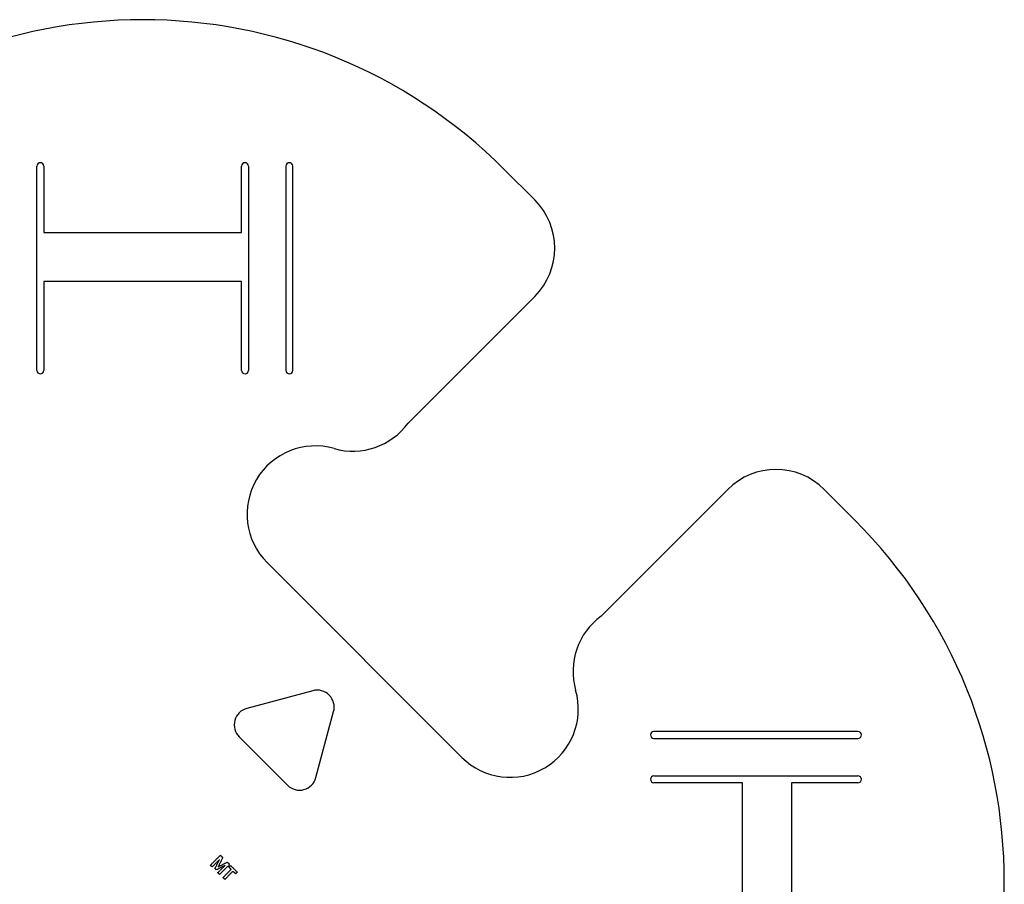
# Model space of a CAD drawing. Header units: millimetres. Extents: x -51 to 51, y -51 to 51.
# Tile 5 of 5: x -7 to 51, y 0 to 51. Entities that reach past the tile are written whole.
import ezdxf

# ---------------------------------------------------------------- set-up
doc = ezdxf.new("R2010")
doc.units = ezdxf.units.MM
doc.layers.add('Shape2DView', color=7, linetype='CONTINUOUS')

msp = doc.modelspace()

# ---------------------------------------------------------------- linework, layer by layer
at = {"layer": 'Shape2DView'}
for p, q in [((-6.2, 29.9624), (-6.2, 41.9296)), ((-5.8, 41.9296), (-5.8, 38.0296)), ((5.8, 38.0296), (5.8, 41.9296)), ((6.2, 41.9296), (6.2, 29.9624)), ((8.4, 41.9296), (8.4, 29.9624)), ((8.8, 29.9624), (8.8, 41.9296)), ((21.2132, 41.7193), (22.981, 39.9515)), ((-5.8, 38.0296), (5.8, 38.0296)), ((5.8, 35.1624), (-5.8, 35.1624)), ((-5.8, 35.1624), (-5.8, 29.9624)), ((5.8, 29.9624), (5.8, 35.1624)), ((22.981, 34.2947), (15.5563, 26.8701)), ((26.8701, 15.5563), (34.2947, 22.981)), ((39.9515, 22.981), (41.7193, 21.2132)), ((7.28674, 18.7065), (18.7065, 7.28674)), ((9.96885, 11.1936), (6.10514, 10.1583)), ((10.1583, 6.10514), (11.1936, 9.96885)), ((41.9296, 8.8), (29.9624, 8.8)), ((5.65685, 8.48528), (8.48528, 5.65685)), ((29.9624, 8.4), (41.9296, 8.4)), ((29.9624, 6.2), (41.9296, 6.2)), ((35.1624, 5.8), (29.9624, 5.8)), ((35.1624, -5.8), (35.1624, 5.8)), ((38.0296, 5.8), (38.0296, -5.8)), ((41.9296, 5.8), (38.0296, 5.8))]:
    msp.add_line(p, q, dxfattribs=at)
for centre, radius, start, end in [((0, 20.5061), 30, 45, 135), ((-6, 41.9296), 0.2, 0, 180), ((6, 41.9296), 0.2, 0, 180), ((8.6, 41.9296), 0.2, 0, 180), ((20.1525, 37.1231), 4, -45, 45), ((-6, 29.9624), 0.2, 180, 0), ((6, 29.9624), 0.2, 180, 0), ((8.6, 29.9624), 0.2, 180, 0), ((12.3226, 29.2244), 4, -106.017, -36.0561), ((10.1152, 21.5349), 4, 73.9827, -135), ((37.1231, 20.1525), 4, 45, 135), ((20.5061, 0), 30, -45, 45), ((29.2244, 12.3226), 4, 126.056, -163.983), ((10.2277, 10.2277), 1, -15, 105), ((21.5349, 10.1152), 4, -135, 16.0173), ((6.36396, 9.19239), 1, 105, -135), ((29.9624, 8.6), 0.2, 90, -90), ((41.9296, 8.6), 0.2, -90, 90), ((9.19239, 6.36396), 1, -135, -15), ((29.9624, 6), 0.2, 90, -90), ((41.9296, 6), 0.2, -90, 90)]:
    msp.add_arc(centre, radius, start, end, dxfattribs=at)
for points in [[(3.97126, 0.97126), (4.55205, 1.55205)], [(4.50903, 1.30468), (4.07344, 0.86908)], [(4.23477, 0.77228), (4.50903, 1.30468)], [(4.69187, 1.41223), (4.42299, 0.87446)], [(4.55205, 1.55205), (4.69187, 1.41223)], [(4.07344, 0.86908), (3.97126, 0.97126)], [(4.31543, 0.69162), (4.23477, 0.77228)], [(4.84245, 0.97126), (4.31543, 0.69162)], [(4.40685, 0.53566), (4.84245, 0.97126)], [(4.42299, 0.87446), (4.95538, 1.14873)], [(5.0952, 1.0089), (4.50903, 0.43349)], [(4.70801, 0.24527), (5.18662, 0.72389)], [(5.29418, 0.61633), (4.81556, 0.13772)], [(4.95538, 1.14873), (5.0952, 1.0089)], [(5.05756, 0.85295), (5.15436, 0.94975)], [(5.18662, 0.72389), (5.05756, 0.85295)], [(5.15436, 0.94975), (5.54155, 0.56255)], [(5.44475, 0.46575), (5.29418, 0.61633)], [(4.50903, 0.43349), (4.40685, 0.53566)], [(4.81556, 0.13772), (4.70801, 0.24527)], [(5.54155, 0.56255), (5.44475, 0.46575)]]:
    msp.add_open_spline(points, degree=1, dxfattribs=at)

doc.saveas('drawing.dxf')
